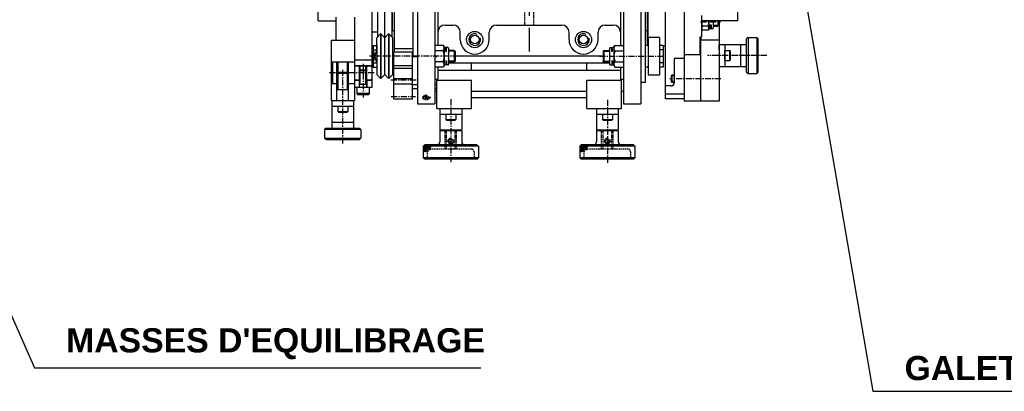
# Model space of a CAD drawing. Extents: x -321 to 3039, y 0 to 2376.
# Tile 12 of 25: x 1241 to 2056, y 902 to 1209. Entities that reach past the tile are written whole.
import ezdxf

# ---------------------------------------------------------------- set-up
doc = ezdxf.new("R2010")
doc.units = 0
doc.header["$LTSCALE"] = 4
doc.header["$MEASUREMENT"] = 0
doc.linetypes.add('CENTER', pattern=[2, 1.25, -0.25, 0.25, -0.25])
doc.linetypes.add('HIDDEN', pattern=[0.375, 0.25, -0.125])
for name, color, linetype in [('0000PLEIN', 7, 'CONTINUOUS'), ('AXES', 5, 'CENTER'), ('CACHES', 5, 'HIDDEN'), ('FINS', 5, 'CONTINUOUS'), ('MERGE', 7, 'CONTINUOUS')]:
    doc.layers.add(name, color=color, linetype=linetype)
doc.styles.add('ROMANS', font='romans.shx')
doc.dimstyles.new('STANDARD5', dxfattribs={"dimscale": 5, "dimtxt": 3.5, "dimasz": 3.5, "dimexe": 1.75, "dimexo": 1.75, "dimgap": 1.75, "dimtad": 1, "dimtxsty": 'ROMANS', "dimcen": 8.75, "dimclrt": 4, "dimazin": 3, "dimtp": 0.005, "dimtm": 0.005, "dimtfac": 1, "dimtofl": 0, "dimtmove": 0, "dimatfit": 3, "dimtolj": 1})

msp = doc.modelspace()

# ---------------------------------------------------------------- hatches: boundary and pattern name
at = {"layer": 'FINS', "linetype": 'CONTINUOUS'}
h = msp.add_hatch(dxfattribs=at)
h.set_pattern_fill('ANSI37', color=256, scale=6, angle=90, style=0)
h.set_pattern_definition([(45, (1301.88754, 941.1801), (0.53033, -0.53033), []), (315, (1301.88754, 941.1801), (-0.53033, -0.53033), [])])
edge = h.paths.add_edge_path()
edge.add_spline(control_points=[(1581.64, 1104.63), (1581.03, 1104.23), (1579.96, 1103.53), (1581.36, 1100.55), (1577.2, 1103.08), (1578.1, 1099.48), (1576.17, 1100.08), (1574.91, 1100.47)], knot_values=[0, 0, 0, 0, 1.604802, 2.858079, 5.181482, 6.390514, 8.660448, 8.660448, 8.660448, 8.660448], degree=3, periodic=0)
edge.add_line((1574.91, 1100.47), (1574.91, 1104.63))
edge.add_line((1574.91, 1104.63), (1581.64, 1104.63))
h = msp.add_hatch(dxfattribs=at)
h.set_pattern_fill('ANSI37', color=256, scale=6, angle=90, style=0)
h.set_pattern_definition([(45, (1431.48754, 941.1801), (0.53033, -0.53033), []), (315, (1431.48754, 941.1801), (-0.53033, -0.53033), [])])
edge = h.paths.add_edge_path()
edge.add_spline(control_points=[(1711.24, 1104.63), (1710.63, 1104.23), (1709.56, 1103.53), (1710.96, 1100.55), (1706.8, 1103.08), (1707.7, 1099.48), (1705.77, 1100.08), (1704.51, 1100.47)], knot_values=[0, 0, 0, 0, 1.604802, 2.858079, 5.181482, 6.390514, 8.660448, 8.660448, 8.660448, 8.660448], degree=3, periodic=0)
edge.add_line((1704.51, 1100.47), (1704.51, 1104.63))
edge.add_line((1704.51, 1104.63), (1711.24, 1104.63))

# ---------------------------------------------------------------- linework, layer by layer
at = {"layer": '0000PLEIN', "linetype": 'CONTINUOUS'}
for p, q in [((1532.26, 1423.23), (1532.26, 1153.23)), ((1570.11, 1411.23), (1570.11, 1139.78)), ((1584.51, 1411.23), (1584.51, 1139.78)), ((1740.51, 1411.23), (1740.51, 1139.78)), ((1754.91, 1411.23), (1754.91, 1139.78)), ((1566.51, 1178.43), (1566.51, 1366.66)), ((1775.26, 1154.43), (1775.26, 1366.66)), ((1790.86, 1366.66), (1790.86, 1180.23)), ((1758.51, 1360.23), (1758.51, 1157.2)), ((1550.91, 1306.27), (1550.91, 1182.53)), ((1487.86, 1208.43), (1487.86, 1282.83)), ((1835.26, 1208.43), (1835.26, 1282.83)), ((1537.06, 1239.35), (1537.06, 1194.92)), ((1543.06, 1194.29), (1543.06, 1239.99)), ((1549.06, 1194.92), (1549.06, 1239.35)), ((1586.91, 1246.22), (1586.91, 1188.05)), ((1738.11, 1246.22), (1738.11, 1188.05)), ((1760.26, 1246.23), (1760.26, 1188.05)), ((1760.86, 1246.23), (1760.86, 1188.05)), ((1549.06, 1214.65), (1549.06, 1200.25)), ((1487.86, 1208.43), (1502.62, 1208.43)), ((1502.62, 1211.43), (1502.62, 1192.23)), ((1517.86, 1211.43), (1517.86, 1192.23)), ((1805.26, 1212.65), (1805.26, 1202.26)), ((1835.26, 1208.43), (1805.26, 1208.43)), ((1811.26, 1208.43), (1811.26, 1202.26)), ((1814.86, 1208.43), (1814.86, 1202.35)), ((1818.76, 1208.43), (1818.76, 1203.85)), ((1819.66, 1208.43), (1819.66, 1204.75)), ((1819.9, 1208.43), (1819.9, 1192.23)), ((1532.26, 1203.25), (1532.26, 1199.05)), ((1537.06, 1199.05), (1532.26, 1199.05)), ((1537.06, 1202.65), (1537.06, 1199.05)), ((1549.06, 1200.25), (1550.91, 1200.25)), ((1592.91, 1204.83), (1599.51, 1204.83)), ((1605.51, 1192.83), (1605.51, 1198.83)), ((1629.51, 1192.83), (1629.51, 1198.83)), ((1635.51, 1204.83), (1689.51, 1204.83)), ((1695.51, 1192.83), (1695.51, 1198.83)), ((1719.51, 1192.83), (1719.51, 1198.83)), ((1725.51, 1204.83), (1732.11, 1204.83)), ((1758.51, 1200.25), (1760.26, 1200.25)), ((1805.26, 1204.75), (1805.26, 1195.23)), ((1810.66, 1203.99), (1805.86, 1203.99)), ((1810.69, 1200.52), (1805.86, 1200.52)), ((1811.23, 1201.45), (1810.69, 1200.52)), ((1814.26, 1201.75), (1811.74, 1201.75)), ((1812.46, 1205.05), (1812.46, 1201.75)), ((1812.46, 1205.05), (1813.06, 1205.05)), ((1813.06, 1205.05), (1813.06, 1201.75)), ((1814.86, 1204.75), (1819.66, 1204.75)), ((1814.86, 1203.85), (1818.76, 1203.85)), ((1819.66, 1204.75), (1818.76, 1203.85)), ((1498.66, 1192.23), (1498.66, 1142.43)), ((1498.66, 1192.23), (1517.86, 1192.23)), ((1517.86, 1192.23), (1517.86, 1142.43)), ((1536.4, 1194.27), (1539.62, 1197.49)), ((1536.4, 1185.06), (1536.4, 1194.27)), ((1539.62, 1197.49), (1539.62, 1160.61)), ((1539.86, 1197.49), (1539.62, 1197.49)), ((1539.86, 1197.49), (1539.86, 1160.61)), ((1539.86, 1197.49), (1543.06, 1194.29)), ((1543.06, 1194.29), (1546.25, 1197.49)), ((1543.06, 1163.81), (1543.06, 1194.29)), ((1546.25, 1197.49), (1546.25, 1160.61)), ((1546.25, 1197.49), (1546.49, 1197.49)), ((1546.49, 1197.49), (1546.49, 1160.61)), ((1546.49, 1197.49), (1549.71, 1194.27)), ((1549.71, 1163.82), (1549.71, 1194.27)), ((1760.91, 1194.29), (1760.91, 1163.81)), ((1770.15, 1194.65), (1761.27, 1194.65)), ((1770.51, 1194.29), (1770.51, 1185.05)), ((1804.06, 1195.23), (1805.26, 1195.23)), ((1804.06, 1180.23), (1804.06, 1195.23)), ((1804.66, 1195.23), (1804.66, 1192.23)), ((1804.66, 1141.83), (1804.66, 1192.23)), ((1819.66, 1192.23), (1804.66, 1192.23)), ((1819.66, 1192.23), (1819.66, 1141.83)), ((1843.66, 1194.63), (1842.46, 1193.43)), ((1842.46, 1165.83), (1842.46, 1193.43)), ((1843.66, 1194.63), (1843.66, 1164.63)), ((1843.66, 1194.63), (1850.86, 1194.63)), ((1850.86, 1194.63), (1850.86, 1164.63)), ((1852.06, 1193.43), (1850.86, 1194.63)), ((1852.06, 1165.83), (1852.06, 1193.43)), ((1533.4, 1188.05), (1533.4, 1170.05)), ((1533.4, 1188.05), (1536.4, 1188.05)), ((1533.4, 1173.65), (1536.4, 1184.45)), ((1536.4, 1173.65), (1533.4, 1184.45)), ((1533.4, 1184.45), (1536.4, 1184.45)), ((1536.4, 1188.05), (1536.4, 1170.05)), ((1550.37, 1182.53), (1550.37, 1143.79)), ((1565.97, 1182.53), (1550.37, 1182.53)), ((1550.91, 1185.42), (1566.51, 1185.42)), ((1565.97, 1143.79), (1565.97, 1182.53)), ((1591.51, 1188.05), (1584.51, 1188.05)), ((1591.39, 1183.55), (1584.51, 1183.55)), ((1592.38, 1186.55), (1591.51, 1188.05)), ((1592.31, 1185.8), (1592.31, 1172.29)), ((1595.31, 1186.25), (1592.9, 1186.25)), ((1593.5, 1182.95), (1593.5, 1186.25)), ((1593.5, 1182.95), (1594.1, 1182.95)), ((1594.1, 1182.95), (1594.1, 1186.25)), ((1595.91, 1185.65), (1595.91, 1172.45)), ((1600.6, 1183.85), (1595.91, 1183.85)), ((1600.6, 1183.85), (1600.6, 1174.25)), ((1600.6, 1183.85), (1601.2, 1183.25)), ((1601.2, 1183.25), (1601.2, 1174.85)), ((1724.31, 1183.85), (1723.71, 1183.25)), ((1723.71, 1183.25), (1723.71, 1174.85)), ((1724.31, 1183.85), (1729.11, 1183.85)), ((1724.31, 1183.85), (1724.31, 1174.25)), ((1729.11, 1185.65), (1729.11, 1172.45)), ((1729.71, 1186.25), (1732.12, 1186.25)), ((1730.92, 1182.95), (1730.92, 1186.25)), ((1731.52, 1182.95), (1730.92, 1182.95)), ((1731.52, 1182.95), (1731.52, 1186.25)), ((1732.64, 1186.55), (1733.51, 1188.05)), ((1732.71, 1185.8), (1732.71, 1172.29)), ((1733.51, 1188.05), (1740.51, 1188.05)), ((1733.63, 1183.55), (1740.51, 1183.55)), ((1740.51, 1188.05), (1740.51, 1170.04)), ((1740.51, 1186.41), (1740.51, 1182.51)), ((1760.91, 1188.05), (1758.51, 1188.05)), ((1760.91, 1188.05), (1760.91, 1170.05)), ((1770.51, 1188.05), (1770.51, 1170.05)), ((1773.51, 1188.05), (1770.51, 1188.05)), ((1773.51, 1184.45), (1770.51, 1184.45)), ((1773.51, 1188.05), (1773.51, 1170.05)), ((1775.26, 1187.44), (1773.51, 1187.44)), ((1819.66, 1188.63), (1837.06, 1188.63)), ((1819.66, 1184.43), (1819.66, 1188.63)), ((1824.46, 1188.63), (1824.46, 1170.63)), ((1824.46, 1183.83), (1828.66, 1183.83)), ((1824.46, 1175.43), (1824.46, 1183.83)), ((1828.66, 1175.43), (1828.66, 1183.83)), ((1829.26, 1183.23), (1828.66, 1183.83)), ((1829.26, 1176.03), (1829.26, 1183.23)), ((1837.66, 1188.03), (1837.06, 1188.63)), ((1837.66, 1170.63), (1837.66, 1188.63)), ((1837.66, 1188.63), (1842.46, 1188.63)), ((1498.66, 1173.03), (1499.86, 1174.23)), ((1517.86, 1174.23), (1499.86, 1174.23)), ((1499.86, 1174.23), (1499.86, 1156.23)), ((1504.36, 1165.83), (1504.36, 1174.23)), ((1512.16, 1165.83), (1512.16, 1174.23)), ((1517.86, 1176.09), (1532.26, 1176.09)), ((1517.86, 1174.23), (1517.86, 1156.23)), ((1533.4, 1173.65), (1536.4, 1173.65)), ((1570.11, 1178.43), (1565.97, 1178.43)), ((1565.97, 1152.03), (1565.97, 1178.43)), ((1586.01, 1178.43), (1584.51, 1178.43)), ((1591.39, 1174.54), (1584.51, 1174.54)), ((1593.5, 1175.15), (1593.5, 1171.85)), ((1593.5, 1175.15), (1594.1, 1175.15)), ((1594.1, 1175.15), (1594.1, 1171.85)), ((1600.6, 1174.25), (1595.91, 1174.25)), ((1595.91, 1173.63), (1729.11, 1173.63)), ((1600.6, 1174.25), (1601.2, 1174.85)), ((1601.2, 1179.44), (1723.71, 1179.44)), ((1614.81, 1167.12), (1614.81, 1173.63)), ((1710.21, 1167.12), (1710.21, 1173.63)), ((1724.31, 1174.25), (1723.71, 1174.85)), ((1724.31, 1174.25), (1729.11, 1174.25)), ((1731.52, 1175.15), (1730.92, 1175.15)), ((1730.92, 1175.15), (1730.92, 1171.85)), ((1731.52, 1175.15), (1731.52, 1171.85)), ((1733.63, 1174.54), (1740.51, 1174.54)), ((1773.51, 1173.65), (1770.51, 1173.65)), ((1790.86, 1177.23), (1782.46, 1177.23)), ((1782.46, 1177.23), (1782.46, 1156.83)), ((1790.86, 1180.23), (1790.86, 1141.83)), ((1790.86, 1180.23), (1790.86, 1163.43)), ((1804.66, 1180.23), (1790.86, 1180.23)), ((1790.86, 1177.23), (1790.86, 1163.43)), ((1824.46, 1175.43), (1828.66, 1175.43)), ((1828.66, 1175.43), (1829.26, 1176.03)), ((1498.66, 1173.03), (1498.66, 1157.43)), ((1504.36, 1165.83), (1503.46, 1164.93)), ((1504.36, 1165.83), (1512.16, 1165.83)), ((1512.16, 1165.83), (1513.06, 1164.93)), ((1531.06, 1171.23), (1517.86, 1171.23)), ((1517.86, 1171.23), (1532.26, 1171.23)), ((1522.66, 1167.63), (1522.06, 1167.03)), ((1528.06, 1167.03), (1522.06, 1167.03)), ((1522.06, 1159.23), (1522.06, 1167.03)), ((1522.06, 1153.23), (1522.06, 1167.03)), ((1522.66, 1167.63), (1522.66, 1171.23)), ((1527.46, 1167.63), (1522.66, 1167.63)), ((1527.46, 1167.63), (1527.46, 1171.23)), ((1527.46, 1167.63), (1528.06, 1167.03)), ((1528.06, 1159.23), (1528.06, 1167.03)), ((1528.06, 1153.23), (1528.06, 1167.03)), ((1532.26, 1170.03), (1531.06, 1171.23)), ((1532.26, 1170.03), (1532.26, 1160.43)), ((1533.4, 1170.05), (1536.4, 1170.05)), ((1536.4, 1173.04), (1536.4, 1163.82)), ((1565.97, 1171.23), (1550.37, 1171.23)), ((1565.97, 1168.76), (1550.37, 1168.76)), ((1591.51, 1170.04), (1584.51, 1170.04)), ((1586.91, 1170.04), (1586.91, 1160)), ((1738.11, 1167.12), (1586.91, 1167.12)), ((1592.38, 1171.55), (1591.51, 1170.04)), ((1595.31, 1171.85), (1592.9, 1171.85)), ((1729.71, 1171.85), (1732.12, 1171.85)), ((1732.64, 1171.55), (1733.51, 1170.04)), ((1733.51, 1170.04), (1740.51, 1170.04)), ((1738.11, 1170.04), (1738.11, 1160)), ((1760.91, 1170.05), (1758.51, 1170.05)), ((1770.51, 1173.05), (1770.51, 1163.81)), ((1773.51, 1170.05), (1770.51, 1170.05)), ((1819.66, 1170.63), (1837.06, 1170.63)), ((1837.66, 1171.23), (1837.06, 1170.63)), ((1837.66, 1170.63), (1842.46, 1170.63)), ((1842.46, 1165.83), (1843.66, 1164.63)), ((1852.06, 1165.83), (1850.86, 1164.63)), ((1498.66, 1157.43), (1499.86, 1156.23)), ((1503.46, 1142.43), (1503.46, 1164.93)), ((1503.46, 1164.93), (1513.06, 1164.93)), ((1503.46, 1156.23), (1503.46, 1164.93)), ((1513.06, 1142.43), (1513.06, 1164.93)), ((1513.06, 1156.23), (1513.06, 1164.93)), ((1517.86, 1159.23), (1522.06, 1159.23)), ((1522.06, 1159.23), (1517.86, 1159.23)), ((1521.94, 1159.23), (1521.94, 1153.23)), ((1531.06, 1159.23), (1528.06, 1159.23)), ((1528.06, 1159.23), (1532.26, 1159.23)), ((1528.18, 1159.23), (1528.18, 1153.23)), ((1531.06, 1159.23), (1532.26, 1160.43)), ((1536.4, 1163.82), (1539.62, 1160.61)), ((1539.86, 1160.61), (1543.06, 1163.81)), ((1543.06, 1163.81), (1546.25, 1160.61)), ((1546.49, 1160.61), (1549.71, 1163.82)), ((1565.97, 1160.31), (1550.37, 1160.31)), ((1584.51, 1160), (1586.91, 1160)), ((1586.01, 1135.83), (1586.01, 1160)), ((1586.01, 1159.23), (1614.81, 1159.23)), ((1614.81, 1135.83), (1614.81, 1159.23)), ((1710.21, 1135.83), (1710.21, 1159.23)), ((1710.21, 1159.23), (1739.01, 1159.23)), ((1738.11, 1160), (1740.51, 1160)), ((1739.01, 1135.83), (1739.01, 1160)), ((1739.31, 1160), (1740.51, 1160)), ((1758.51, 1157.2), (1754.91, 1157.2)), ((1770.15, 1163.45), (1761.27, 1163.45)), ((1780.06, 1162.83), (1780.66, 1163.43)), ((1782.46, 1162.83), (1780.06, 1162.83)), ((1780.06, 1162.83), (1780.06, 1158.03)), ((1780.06, 1158.03), (1780.66, 1157.43)), ((1782.46, 1158.03), (1780.06, 1158.03)), ((1782.46, 1163.43), (1780.66, 1163.43)), ((1780.66, 1163.43), (1780.66, 1157.43)), ((1782.46, 1157.43), (1780.66, 1157.43)), ((1782.46, 1157.43), (1782.46, 1156.83)), ((1790.86, 1157.43), (1790.86, 1143.79)), ((1843.66, 1164.63), (1850.86, 1164.63)), ((1503.46, 1156.23), (1499.86, 1156.23)), ((1503.46, 1151.43), (1513.06, 1151.43)), ((1517.86, 1156.23), (1513.06, 1156.23)), ((1532.26, 1153.23), (1517.86, 1153.23)), ((1530.16, 1153.23), (1519.96, 1153.23)), ((1519.96, 1153.23), (1519.96, 1148.13)), ((1528.06, 1155.63), (1522.06, 1155.63)), ((1530.16, 1153.23), (1530.16, 1148.13)), ((1565.97, 1155.96), (1550.37, 1155.96)), ((1565.97, 1155.63), (1570.11, 1155.63)), ((1570.11, 1152.03), (1565.97, 1152.03)), ((1584.51, 1155.63), (1586.01, 1155.63)), ((1586.01, 1152.03), (1584.51, 1152.03)), ((1584.51, 1150.23), (1586.01, 1150.23)), ((1614.81, 1150.23), (1710.21, 1150.23)), ((1739.01, 1150.23), (1740.51, 1150.23)), ((1780.06, 1154.43), (1775.26, 1154.43)), ((1775.26, 1143.79), (1775.26, 1154.43)), ((1498.66, 1142.43), (1517.86, 1142.43)), ((1499.26, 1142.43), (1517.26, 1142.43)), ((1499.26, 1142.43), (1499.26, 1125.03)), ((1517.26, 1142.43), (1517.26, 1125.03)), ((1530.16, 1148.13), (1519.96, 1148.13)), ((1519.96, 1148.13), (1520.86, 1147.23)), ((1529.26, 1147.23), (1520.86, 1147.23)), ((1530.16, 1148.13), (1529.26, 1147.23)), ((1550.37, 1143.79), (1565.97, 1143.79)), ((1614.81, 1144.83), (1710.21, 1144.83)), ((1790.86, 1147.62), (1775.26, 1147.62)), ((1790.86, 1143.79), (1775.26, 1143.79)), ((1819.66, 1141.83), (1790.86, 1141.83)), ((1499.26, 1137.63), (1517.26, 1137.63)), ((1504.06, 1137.61), (1512.46, 1137.61)), ((1504.06, 1137.61), (1504.06, 1133.41)), ((1504.06, 1133.41), (1512.46, 1133.41)), ((1504.06, 1133.41), (1504.66, 1132.81)), ((1504.66, 1132.81), (1511.86, 1132.81)), ((1511.86, 1132.81), (1512.46, 1133.41)), ((1512.46, 1137.61), (1512.46, 1133.41)), ((1570.11, 1139.78), (1584.51, 1139.78)), ((1586.01, 1135.83), (1614.81, 1135.83)), ((1588.71, 1135.83), (1606.71, 1135.83)), ((1588.71, 1135.83), (1588.71, 1118.43)), ((1606.71, 1135.83), (1606.71, 1118.43)), ((1710.21, 1135.83), (1739.01, 1135.83)), ((1718.31, 1135.83), (1736.31, 1135.83)), ((1718.31, 1135.83), (1718.31, 1118.43)), ((1736.31, 1135.83), (1736.31, 1118.43)), ((1740.51, 1139.78), (1754.91, 1139.78)), ((1499.86, 1124.43), (1499.26, 1125.03)), ((1516.66, 1124.43), (1517.26, 1125.03)), ((1588.71, 1131.03), (1606.71, 1131.03)), ((1593.51, 1131.01), (1593.51, 1126.81)), ((1593.51, 1131.01), (1601.91, 1131.01)), ((1593.51, 1126.81), (1594.11, 1126.21)), ((1593.51, 1126.81), (1601.91, 1126.81)), ((1594.11, 1126.21), (1601.31, 1126.21)), ((1601.31, 1126.21), (1601.91, 1126.81)), ((1601.91, 1131.01), (1601.91, 1126.81)), ((1718.31, 1131.03), (1736.31, 1131.03)), ((1723.11, 1131.01), (1731.51, 1131.01)), ((1723.11, 1131.01), (1723.11, 1126.81)), ((1723.11, 1126.81), (1731.51, 1126.81)), ((1723.11, 1126.81), (1723.71, 1126.21)), ((1723.71, 1126.21), (1730.91, 1126.21)), ((1730.91, 1126.21), (1731.51, 1126.81)), ((1731.51, 1131.01), (1731.51, 1126.81)), ((1494.46, 1119.63), (1493.26, 1118.43)), ((1523.26, 1118.43), (1493.26, 1118.43)), ((1493.26, 1118.43), (1493.26, 1111.23)), ((1494.46, 1119.63), (1522.06, 1119.63)), ((1499.26, 1124.43), (1499.26, 1119.63)), ((1499.26, 1124.43), (1503.46, 1124.43)), ((1499.86, 1124.43), (1516.66, 1124.43)), ((1513.06, 1124.43), (1517.26, 1124.43)), ((1517.26, 1124.43), (1517.26, 1119.63)), ((1523.26, 1118.43), (1522.06, 1119.63)), ((1523.26, 1118.43), (1523.26, 1111.23)), ((1589.31, 1117.83), (1588.71, 1118.43)), ((1589.31, 1117.83), (1588.71, 1117.23)), ((1588.71, 1117.23), (1588.71, 1108.23)), ((1606.71, 1117.23), (1588.71, 1117.23)), ((1589.31, 1117.83), (1606.11, 1117.83)), ((1606.11, 1117.83), (1589.31, 1117.83)), ((1606.11, 1117.83), (1606.71, 1118.43)), ((1606.11, 1117.83), (1606.71, 1117.23)), ((1606.71, 1117.23), (1606.71, 1108.23)), ((1718.91, 1117.83), (1718.31, 1118.43)), ((1718.91, 1117.83), (1718.31, 1117.23)), ((1736.31, 1117.23), (1718.31, 1117.23)), ((1718.31, 1117.23), (1718.31, 1108.23)), ((1718.91, 1117.83), (1735.71, 1117.83)), ((1735.71, 1117.83), (1718.91, 1117.83)), ((1735.71, 1117.83), (1736.31, 1118.43)), ((1735.71, 1117.83), (1736.31, 1117.23)), ((1736.31, 1117.23), (1736.31, 1108.23)), ((1493.26, 1111.23), (1523.26, 1111.23)), ((1494.46, 1110.03), (1493.26, 1111.23)), ((1494.46, 1110.03), (1522.06, 1110.03)), ((1522.06, 1110.03), (1523.26, 1111.23)), ((1574.91, 1104.63), (1576.11, 1105.83)), ((1620.51, 1104.63), (1574.91, 1104.63)), ((1574.91, 1104.63), (1574.91, 1095.03)), ((1597.71, 1105.83), (1576.11, 1105.83)), ((1619.31, 1105.83), (1597.71, 1105.83)), ((1619.31, 1105.83), (1620.51, 1104.63)), ((1620.51, 1104.63), (1620.51, 1095.03)), ((1704.51, 1104.63), (1705.71, 1105.83)), ((1750.11, 1104.63), (1704.51, 1104.63)), ((1704.51, 1104.63), (1704.51, 1095.03)), ((1727.31, 1105.83), (1705.71, 1105.83)), ((1748.91, 1105.83), (1727.31, 1105.83)), ((1748.91, 1105.83), (1750.11, 1104.63)), ((1750.11, 1104.63), (1750.11, 1095.03)), ((1620.51, 1095.03), (1574.91, 1095.03)), ((1576.11, 1093.83), (1574.91, 1095.03)), ((1619.31, 1093.83), (1576.11, 1093.83)), ((1619.31, 1093.83), (1620.51, 1095.03)), ((1750.11, 1095.03), (1704.51, 1095.03)), ((1705.71, 1093.83), (1704.51, 1095.03)), ((1748.91, 1093.83), (1705.71, 1093.83)), ((1748.91, 1093.83), (1750.11, 1095.03))]:
    msp.add_line(p, q, dxfattribs=at)
for centre, radius in [((1617.51, 1192.83), 6.72), ((1707.51, 1192.83), 6.72), ((1617.51, 1192.83), 3.6), ((1707.51, 1192.83), 3.6), ((1597.71, 1108.83), 1.8), ((1727.31, 1108.83), 1.8)]:
    msp.add_circle(centre, radius, dxfattribs=at)
for centre, radius, start, end in [((1815.56, 1207.45), 10.3, 174.56504, 199.65286), ((1800.96, 1207.45), 10.3, 340.34714, 5.43496), ((1592.91, 1198.83), 6, 90, 180), ((1599.51, 1198.83), 6, 0, 90), ((1635.51, 1198.83), 6, 90, 180), ((1689.51, 1198.83), 6, 0, 90), ((1725.51, 1198.83), 6, 90, 180), ((1732.11, 1198.83), 6, 0, 90), ((1808.06, 1202.26), 2.8, 141.78679, 218.21321), ((1808.46, 1202.26), 2.8, 330, 38.21321), ((1811.74, 1201.15), 0.6, 90, 150), ((1814.26, 1202.35), 0.6, 270, 0), ((1617.51, 1192.83), 12, 180, 0), ((1707.51, 1192.83), 12, 180, 0), ((1761.27, 1194.29), 0.36, 90, 180), ((1770.15, 1194.29), 0.36, 0, 90), ((1589.09, 1185.8), 3.22, 315.65414, 30), ((1580.8, 1179.05), 11.51, 336.96497, 23.03503), ((1592.9, 1186.85), 0.6, 210, 270), ((1595.31, 1185.65), 0.6, 0, 90), ((1729.71, 1185.65), 0.6, 90, 180), ((1732.12, 1186.85), 0.6, 270, 330), ((1735.93, 1185.8), 3.22, 150, 224.34586), ((1744.22, 1179.05), 11.51, 156.96497, 203.03503), ((1589.09, 1172.29), 3.22, 330, 44.34586), ((1735.93, 1172.29), 3.22, 135.65414, 210), ((1592.9, 1171.25), 0.6, 90, 150), ((1595.31, 1172.45), 0.6, 270, 360), ((1729.71, 1172.45), 0.6, 180, 270), ((1732.12, 1171.25), 0.6, 30, 90), ((1761.27, 1163.81), 0.36, 180, 270), ((1770.15, 1163.81), 0.36, 270, 0), ((1780.06, 1156.83), 2.4, 270, 0), ((1586.31, 1108.23), 2.4, 270, 0), ((1609.11, 1108.23), 2.4, 180, 270), ((1715.91, 1108.23), 2.4, 270, 0), ((1738.71, 1108.23), 2.4, 180, 270)]:
    msp.add_arc(centre, radius, start, end, dxfattribs=at)
at = {"layer": 'AXES', "linetype": 'CENTER', "ltscale": 10}
msp.add_line((1662.51, 1442.5), (1662.51, 1182.97), dxfattribs=at)
at = {"layer": 'AXES', "linetype": 'CENTER'}
for p, q in [((1804.36, 1207.45), (1820.86, 1207.45)), ((1604.19, 1179.05), (1530.48, 1179.05)), ((1720.75, 1179.05), (1776.46, 1179.05)), ((1859.1, 1179.63), (1810.16, 1179.63)), ((1508.26, 1106.71), (1508.26, 1168.52)), ((1525.06, 1172.75), (1525.06, 1144.85)), ((1534.21, 1165.23), (1497.31, 1165.23)), ((1548.12, 1159.39), (1569.63, 1159.39)), ((1821.11, 1160.43), (1778.87, 1160.43)), ((1548.36, 1145.7), (1568.42, 1145.7)), ((1581.21, 1144.85), (1573.21, 1144.85)), ((1577.31, 1142.59), (1577.31, 1147.25)), ((1597.71, 1143.48), (1597.71, 1091.43)), ((1727.31, 1142.88), (1727.31, 1090.83)), ((1593.51, 1108.83), (1601.91, 1108.83)), ((1731.51, 1108.83), (1723.11, 1108.83))]:
    msp.add_line(p, q, dxfattribs=at)
at = {"layer": 'CACHES', "linetype": 'HIDDEN'}
for p, q in [((1658.79, 1225.23), (1658.79, 1204.83)), ((1666.23, 1225.34), (1666.23, 1204.83)), ((1592.91, 1102.23), (1592.91, 1117.83)), ((1594.11, 1102.23), (1594.11, 1117.83)), ((1601.31, 1102.23), (1601.31, 1117.83)), ((1602.51, 1102.23), (1602.51, 1117.83)), ((1722.51, 1102.23), (1722.51, 1117.83)), ((1723.71, 1102.23), (1723.71, 1117.83)), ((1730.91, 1102.23), (1730.91, 1117.83)), ((1732.11, 1102.23), (1732.11, 1117.83)), ((1614.51, 1102.23), (1580.91, 1102.23)), ((1744.11, 1102.23), (1710.51, 1102.23)), ((1578.51, 1093.83), (1578.51, 1099.83)), ((1616.91, 1099.83), (1616.91, 1093.83)), ((1708.11, 1093.83), (1708.11, 1099.83)), ((1746.51, 1099.83), (1746.51, 1093.83))]:
    msp.add_line(p, q, dxfattribs=at)
for centre, start, end in [((1580.91, 1099.83), 90, 180), ((1614.51, 1099.83), 0, 90), ((1710.51, 1099.83), 90, 180), ((1744.11, 1099.83), 0, 90)]:
    msp.add_arc(centre, 2.4, start, end, dxfattribs=at)
msp.add_ellipse((1577.31, 1144.85), major_axis=(-3, 0), ratio=0.536187, start_param=4.416089, end_param=9.856534, dxfattribs=at)
msp.add_ellipse((1577.31, 1144.85), major_axis=(-2.51, 0), ratio=0.446086, dxfattribs=at)
at = {"layer": 'FINS'}
for p, q in [((1601.2, 1183.25), (1595.91, 1183.25)), ((1723.71, 1183.25), (1729.11, 1183.25)), ((1601.2, 1174.85), (1595.91, 1174.85)), ((1723.71, 1174.85), (1729.11, 1174.85)), ((1504.36, 1151.43), (1504.36, 1165.83)), ((1512.16, 1151.43), (1512.16, 1165.83)), ((1522.66, 1155.63), (1522.66, 1167.63)), ((1527.46, 1155.63), (1527.46, 1167.63))]:
    msp.add_line(p, q, dxfattribs=at)
at = {"layer": 'FINS', "linetype": 'CONTINUOUS'}
for p, q in [((1503.46, 1164.93), (1503.46, 1174.23)), ((1513.06, 1164.93), (1513.06, 1174.23)), ((1522.06, 1167.03), (1522.06, 1171.23)), ((1528.06, 1167.03), (1528.06, 1171.23))]:
    msp.add_line(p, q, dxfattribs=at)
at = {"layer": 'FINS'}
for centre in [(1617.51, 1192.83), (1707.51, 1192.83)]:
    msp.add_arc(centre, 4.8, 64.20953, 12.4518, dxfattribs=at)
at = {"layer": 'FINS', "linetype": 'CONTINUOUS'}
for centre in [(1597.71, 1108.83), (1727.31, 1108.83)]:
    msp.add_arc(centre, 2.4, 77.43, 27.99544, dxfattribs=at)
for points in [[(1581.64, 1104.63), (1580.41, 1103.14), (1580.57, 1101.65), (1577.79, 1101.92), (1577.63, 1100.47), (1574.91, 1100.47)], [(1711.24, 1104.63), (1710.01, 1103.14), (1710.17, 1101.65), (1707.39, 1101.92), (1707.23, 1100.47), (1704.51, 1100.47)]]:
    msp.add_spline(points, degree=3, dxfattribs=at)

# ---------------------------------------------------------------- texts
at = {"layer": 'MERGE', "color": 4, "char_height": 20, "attachment_point": 4, "style": 'ROMANS'}
for s, insert in [("\\fArial|b1|i0|c0|p34;\\C256;MASSES D'EQUILIBRAGE", (1279.32, 941.04)), ('\\fArial|b1|i0|c0|p34;\\C256;GALET ARRIERE 2', (1973.24, 920.8))]:
    msp.add_mtext(s, dxfattribs=dict(at, insert=insert))

# ---------------------------------------------------------------- leaders
at = {"layer": 'MERGE', "annotation_type": 0, "has_hookline": 1, "hookline_direction": 0}
for points, text_width in [([(1880.65, 1287.05), (1946.99, 901.71), (1964.49, 901.71)], 248.74), ([(1140.97, 1175.1), (1253.07, 921.12), (1270.57, 921.12)], 343.25)]:
    msp.add_leader(points, dimstyle='STANDARD5', dxfattribs=dict(at, text_width=text_width))

doc.saveas('drawing.dxf')
